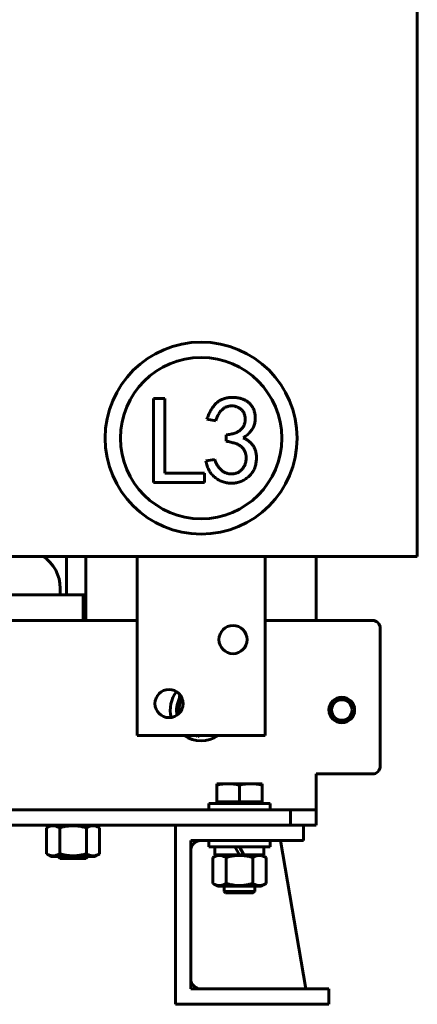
# Model space of a CAD drawing. Header units: millimetres. Extents: x 0 to 420, y 0 to 594.
# Tile 4 of 15: x 277 to 316, y 159 to 255. Entities that reach past the tile are written whole.
import ezdxf

# ---------------------------------------------------------------- set-up
doc = ezdxf.new("R2010")
doc.units = ezdxf.units.MM
doc.linetypes.add('K5LT_BASIC', pattern=[0])
doc.layers.add('Системный слой', color=7, linetype='Continuous')

# ---------------------------------------------------------------- blocks, each defined once
blk = doc.blocks.new('U14')
at = {"layer": 'Системный слой', "color": 150, "linetype": 'K5LT_BASIC', "lineweight": 60, "true_color": 0x0080ff}
for start, end in [(143.23883, 194.1413), (236.44269, 303.55731)]:
    blk.add_arc((294.742, 187.649), 3, start, end, dxfattribs=at)
blk = doc.blocks.new('U41')
at = {"layer": 'Системный слой', "color": 150, "linetype": 'K5LT_BASIC', "lineweight": 60, "true_color": 0x0080ff}
for p, q in [((255.992, 198.899), (256.242, 198.899)), ((283.242, 198.899), (283.492, 198.899))]:
    blk.add_line(p, q, dxfattribs=at)
blk = doc.blocks.new('U51')
at = {"layer": 'Системный слой', "color": 150, "linetype": 'K5LT_BASIC', "lineweight": 60, "true_color": 0x0080ff}
for p, q in [((256.242, 198.899), (268.242, 198.899)), ((271.242, 198.899), (283.242, 198.899))]:
    blk.add_line(p, q, dxfattribs=at)
blk = doc.blocks.new('U64')
at = {"layer": 'Системный слой', "color": 150, "linetype": 'K5LT_BASIC', "lineweight": 60, "true_color": 0x0080ff}
for start, end in [(123.55731, 180), (0, 56.44269)]:
    blk.add_arc((277.242, 199.524), 3.75, start, end, dxfattribs=at)
blk = doc.blocks.new('U80')
at = {"layer": 'Системный слой', "color": 150, "linetype": 'K5LT_BASIC', "lineweight": 60, "true_color": 0x0080ff}
for p, q in [((271.242, 196.399), (288.492, 196.399)), ((300.992, 196.399), (311.492, 196.399))]:
    blk.add_line(p, q, dxfattribs=at)
blk = doc.blocks.new('U100')
at = {"layer": 'Системный слой', "color": 150, "linetype": 'K5LT_BASIC', "lineweight": 60, "true_color": 0x0080ff}
for p, q in [((298.492, 173.499), (296.104, 173.499)), ((300.879, 173.499), (298.939, 173.499))]:
    blk.add_line(p, q, dxfattribs=at)
blk = doc.blocks.new('U101')
at = {"layer": 'Системный слой', "color": 150, "linetype": 'K5LT_BASIC', "lineweight": 60, "true_color": 0x0080ff}
for p, q in [((283.492, 286.399), (283.492, 285.937)), ((283.492, 283.154), (283.492, 280.149)), ((283.492, 202.649), (283.492, 196.399))]:
    blk.add_line(p, q, dxfattribs=at)
blk = doc.blocks.new('U102')
at = {"layer": 'Системный слой', "color": 150, "linetype": 'K5LT_BASIC', "lineweight": 60, "true_color": 0x0080ff}
for p, q in [((305.992, 285.937), (305.992, 286.399)), ((305.992, 280.149), (305.992, 283.154)), ((305.992, 196.399), (305.992, 202.649))]:
    blk.add_line(p, q, dxfattribs=at)

msp = doc.modelspace()

# ---------------------------------------------------------------- linework, layer by layer
at = {"layer": 'Системный слой', "color": 150, "linetype": 'K5LT_BASIC', "lineweight": 60, "true_color": 0x0080ff}
for p, q in [((315.8667, 280.1489), (315.8667, 202.6489)), ((290.1083, 209.8772), (290.1083, 218.0628)), ((290.1083, 218.0628), (291.2092, 218.0628)), ((291.2092, 218.0628), (291.2092, 210.7867)), ((296.178, 215.9087), (295.3164, 216.0523)), ((297.1833, 213.8982), (297.1833, 214.5205)), ((295.2206, 211.9835), (296.0823, 212.1271)), ((291.2092, 210.7867), (295.0866, 210.7867)), ((295.0866, 210.7867), (295.0866, 209.8772)), ((295.0866, 209.8772), (290.1083, 209.8772)), ((281.6167, 202.6489), (273.6167, 202.6489)), ((281.6167, 202.6489), (307.8667, 202.6489)), ((281.6167, 198.8989), (281.6167, 202.6489)), ((300.9917, 202.6489), (288.4917, 202.6489)), ((288.4917, 202.6489), (288.4917, 185.1489)), ((300.9917, 185.1489), (300.9917, 202.6489)), ((315.8667, 202.6489), (307.8667, 202.6489)), ((280.9917, 199.5239), (280.9917, 198.8989)), ((283.2417, 198.8989), (283.2417, 196.3989)), ((312.2417, 195.6489), (312.2417, 182.1489)), ((292.6704, 189.1573), (292.4068, 187.1485)), ((288.4917, 185.1489), (300.9917, 185.1489)), ((294.3045, 185.1489), (294.4036, 185.0729)), ((294.4036, 185.0729), (294.5869, 185.1489)), ((305.9917, 178.1489), (305.9917, 181.3989)), ((311.4917, 181.3989), (305.9917, 181.3989)), ((296.2755, 180.4439), (296.2755, 180.3191)), ((297.3836, 180.4439), (296.2755, 180.4439)), ((296.2755, 178.6739), (296.2755, 180.3191)), ((299.5999, 180.4439), (297.3836, 180.4439)), ((298.4917, 178.6739), (298.4917, 180.3191)), ((300.708, 180.4439), (299.5999, 180.4439)), ((300.708, 180.3191), (300.708, 180.4439)), ((300.708, 178.6739), (300.708, 180.3191)), ((295.4917, 178.5239), (295.4917, 177.8989)), ((301.4917, 178.5239), (295.4917, 178.5239)), ((296.2755, 178.6739), (296.2755, 178.6614)), ((297.1795, 178.6739), (296.2755, 178.6739)), ((296.413, 178.5239), (296.2755, 178.6614)), ((298.4917, 178.6739), (297.5878, 178.6739)), ((299.3957, 178.6739), (298.4917, 178.6739)), ((300.708, 178.6739), (299.804, 178.6739)), ((300.5705, 178.5239), (300.708, 178.6614)), ((300.708, 178.6614), (300.708, 178.6739)), ((301.4917, 178.5239), (301.4917, 177.8989)), ((305.9917, 178.1489), (305.9917, 177.8989)), ((185.9917, 177.8989), (303.4917, 177.8989)), ((303.4917, 177.8989), (305.9917, 177.8989)), ((303.4917, 176.3989), (303.4917, 177.8989)), ((305.9917, 177.8989), (305.9917, 176.3989)), ((197.2417, 176.3989), (292.2417, 176.3989)), ((280.0855, 176.3989), (279.6437, 176.1438)), ((279.6437, 173.604), (279.6437, 176.1438)), ((280.9427, 173.604), (280.9427, 176.1438)), ((283.5408, 173.604), (283.5408, 176.1438)), ((284.398, 176.3989), (284.8398, 176.1438)), ((284.8398, 173.604), (284.8398, 176.1438)), ((304.7417, 176.3989), (292.2417, 176.3989)), ((292.2417, 176.3989), (292.2417, 158.8989)), ((304.7417, 176.3989), (304.7417, 174.8989)), ((305.9917, 176.3989), (304.7417, 176.3989)), ((293.7417, 174.8989), (293.7417, 160.3989)), ((304.7417, 174.8989), (293.7417, 174.8989)), ((295.4917, 174.2739), (295.4917, 174.8989)), ((295.4917, 174.2739), (301.4917, 174.2739)), ((296.1042, 174.2739), (296.1042, 173.4989)), ((298.4917, 173.4989), (298.0443, 174.2739)), ((298.4917, 174.2739), (298.9392, 173.4989)), ((300.8792, 174.2739), (300.8792, 173.4989)), ((301.4917, 174.2739), (301.4917, 174.8989)), ((304.9917, 160.3989), (302.4917, 174.8989)), ((280.0855, 173.3489), (279.6437, 173.604)), ((284.398, 173.3489), (280.0855, 173.3489)), ((280.9917, 173.1489), (280.7917, 173.3489)), ((283.4917, 173.1489), (280.9917, 173.1489)), ((283.4917, 173.1489), (283.6917, 173.3489)), ((284.398, 173.3489), (284.8398, 173.604)), ((296.3355, 173.4989), (295.8937, 173.2438)), ((295.8937, 173.2438), (295.8937, 170.704)), ((297.1927, 173.2438), (297.1927, 170.704)), ((298.4917, 173.4989), (298.9392, 173.4989)), ((299.7908, 173.2438), (299.7908, 170.704)), ((300.648, 173.4989), (301.0898, 173.2438)), ((301.0898, 173.2438), (301.0898, 170.704)), ((296.3355, 170.4489), (295.8937, 170.704)), ((296.3355, 170.4489), (300.648, 170.4489)), ((296.9917, 169.9239), (296.9917, 170.4489)), ((299.9917, 169.9239), (299.9917, 170.4489)), ((300.648, 170.4489), (301.0898, 170.704)), ((297.1417, 169.7739), (296.9917, 169.9239)), ((296.9917, 169.9239), (299.9917, 169.9239)), ((299.8417, 169.7739), (297.1417, 169.7739)), ((299.8417, 169.7739), (299.9917, 169.9239)), ((293.7417, 160.3989), (307.2417, 160.3989)), ((307.2417, 160.3989), (307.2417, 158.8989)), ((292.2417, 158.8989), (307.2417, 158.8989))]:
    msp.add_line(p, q, dxfattribs=at)
for centre, radius in [((294.7526, 214.2041), 9.375), ((294.7526, 214.2041), 7.875), ((297.8667, 194.5239), 1.375), ((291.6167, 188.2739), 1.375), ((308.4917, 187.6489), 1.25)]:
    msp.add_circle(centre, radius, dxfattribs=at)
for centre, radius, start, end in [((311.4917, 195.6489), 0.75, 0, 90), ((294.7417, 187.6489), 2.3875, 152.9827, 192.062647), ((294.7417, 187.6489), 2.1562, 148.695182, 188.684953), ((308.4917, 187.6489), 1, 90, 0), ((308.4917, 187.6489), 1, 0, 90), ((311.4917, 182.1489), 0.75, 270, 0), ((294.7417, 173.8989), 1, 90, 180), ((294.7417, 161.3989), 1, 180, 270)]:
    msp.add_arc(centre, radius, start, end, dxfattribs=at)
for points, knots in [([(295.3164, 216.0523), (295.3666, 216.1909), (295.4645, 216.4611), (295.6474, 216.841), (295.8596, 217.1834), (296.0586, 217.4418), (296.2334, 217.6273), (296.3783, 217.7469), (296.5319, 217.8557), (296.6983, 217.9466), (296.8754, 218.0242), (297.0641, 218.0836), (297.2633, 218.1297), (297.4708, 218.1611), (297.6799, 218.1777), (297.8854, 218.1844), (298.0842, 218.1741), (298.2771, 218.1565), (298.4623, 218.1217), (298.6411, 218.0763), (298.8123, 218.015), (298.9779, 217.9452), (299.1326, 217.8616), (299.2783, 217.7701), (299.4087, 217.6638), (299.5314, 217.5515), (299.6368, 217.4237), (299.7341, 217.2882), (299.8189, 217.1418), (299.8892, 216.9851), (299.9479, 216.8228), (299.9918, 216.6547), (300.0246, 216.4837), (300.04, 216.3079), (300.0418, 216.1295), (300.029, 215.947), (300.0021, 215.761), (299.9622, 215.572), (299.9047, 215.3832), (299.822, 215.1996), (299.7169, 215.0221), (299.5896, 214.8507), (299.4402, 214.6853), (299.2666, 214.5282), (299.073, 214.3743), (298.9315, 214.2812), (298.8587, 214.2333)], [0, 0, 0, 0, 0.0474644, 0.0924887, 0.135475, 0.1769674, 0.1972903, 0.2174162, 0.2373714, 0.2578142, 0.2783543, 0.2995383, 0.3214187, 0.3441338, 0.3670489, 0.3889408, 0.4102756, 0.4311237, 0.4512424, 0.4709051, 0.4904653, 0.5097307, 0.5287159, 0.5470332, 0.5650435, 0.5828138, 0.6005035, 0.6182453, 0.6364913, 0.6548865, 0.6734863, 0.6919963, 0.7107705, 0.7294984, 0.7487196, 0.7681758, 0.7883602, 0.8091874, 0.8303141, 0.8517809, 0.8738761, 0.8965984, 0.9204467, 0.9454984, 0.97192, 1, 1, 1, 1]), ([(297.1833, 214.5205), (297.2644, 214.5288), (297.4214, 214.5448), (297.6471, 214.5873), (297.8561, 214.6351), (298.0475, 214.6959), (298.222, 214.7667), (298.3802, 214.8472), (298.5201, 214.9405), (298.6429, 215.0437), (298.7503, 215.1558), (298.8409, 215.277), (298.9165, 215.4058), (298.9755, 215.5434), (299.0171, 215.6895), (299.0469, 215.8431), (299.0557, 216.0049), (299.0526, 216.1715), (299.0348, 216.3365), (298.9968, 216.4929), (298.9434, 216.6375), (298.8751, 216.7718), (298.7859, 216.8915), (298.6829, 217.0006), (298.5628, 217.0968), (298.4285, 217.1794), (298.2847, 217.2469), (298.1376, 217.3018), (297.9871, 217.3348), (297.8351, 217.3526), (297.6803, 217.3554), (297.5236, 217.3361), (297.3644, 217.3023), (297.2038, 217.2516), (297.0441, 217.18), (296.8943, 217.0767), (296.7542, 216.9469), (296.6189, 216.7932), (296.4971, 216.6089), (296.3794, 216.4009), (296.2708, 216.1655), (296.2098, 215.9967), (296.178, 215.9087)], [0, 0, 0, 0, 0.0346279, 0.0670302, 0.097477, 0.1256632, 0.1522368, 0.1773884, 0.2009232, 0.2235527, 0.2453943, 0.2667337, 0.2876601, 0.3086917, 0.3301416, 0.3521026, 0.3749979, 0.3988532, 0.4228625, 0.4453314, 0.4670165, 0.488239, 0.5090779, 0.5302096, 0.5518132, 0.5742469, 0.597043, 0.6191997, 0.6408208, 0.6623075, 0.6841505, 0.7063853, 0.7292324, 0.7532102, 0.7778108, 0.803296, 0.8301304, 0.8587779, 0.8900428, 0.9237671, 0.9602734, 1, 1, 1, 1]), ([(298.8587, 214.2333), (298.9656, 214.1827), (299.175, 214.0836), (299.455, 213.8831), (299.6954, 213.6467), (299.8617, 213.4204), (299.9742, 213.2231), (300.0411, 213.0609), (300.0922, 212.8878), (300.1292, 212.7045), (300.1527, 212.5101), (300.1585, 212.3043), (300.1517, 212.087), (300.1286, 211.8625), (300.0916, 211.6372), (300.0323, 211.4202), (299.9564, 211.214), (299.8616, 211.0182), (299.7469, 210.8344), (299.6115, 210.6632), (299.4613, 210.5006), (299.291, 210.3536), (299.1105, 210.2197), (298.9211, 210.1036), (298.7262, 210.0058), (298.525, 209.9273), (298.3177, 209.8686), (298.1047, 209.8281), (297.8853, 209.8044), (297.6623, 209.8019), (297.4399, 209.8151), (297.2234, 209.8484), (297.0134, 209.8927), (296.8118, 209.9584), (296.6163, 210.0369), (296.4304, 210.1356), (296.251, 210.2482), (296.08, 210.3765), (295.9198, 210.5221), (295.7741, 210.6845), (295.6417, 210.8615), (295.5296, 211.0571), (295.4264, 211.265), (295.3433, 211.4909), (295.2706, 211.7309), (295.2375, 211.898), (295.2206, 211.9835)], [0, 0, 0, 0, 0.0353833, 0.0692705, 0.1025623, 0.13598, 0.1530165, 0.1704708, 0.18839, 0.2069955, 0.2264245, 0.246968, 0.2685728, 0.2915207, 0.3145081, 0.3368773, 0.3587738, 0.3802259, 0.4019327, 0.4234948, 0.4455346, 0.4681122, 0.4907681, 0.5127759, 0.5345433, 0.5560063, 0.5773522, 0.5989781, 0.6208696, 0.6433506, 0.6656967, 0.6875237, 0.70891, 0.7299007, 0.7509362, 0.7719157, 0.7928347, 0.8143218, 0.8358715, 0.8575523, 0.8795708, 0.9019429, 0.9249779, 0.949008, 0.973929, 1, 1, 1, 1]), ([(296.0823, 212.1271), (296.1162, 212.0267), (296.1829, 211.8295), (296.3271, 211.5573), (296.4994, 211.3116), (296.6647, 211.1276), (296.8141, 211.002), (296.9319, 210.9198), (297.0558, 210.8492), (297.1891, 210.7975), (297.327, 210.753), (297.4732, 210.728), (297.6249, 210.7137), (297.781, 210.7112), (297.9366, 210.7255), (298.0869, 210.7539), (298.2294, 210.7959), (298.3637, 210.8546), (298.4877, 210.9307), (298.6063, 211.0172), (298.715, 211.1212), (298.8126, 211.2395), (298.9009, 211.3665), (298.9772, 211.4992), (299.0403, 211.6367), (299.0874, 211.779), (299.124, 211.9253), (299.1442, 212.0762), (299.1539, 212.2316), (299.1475, 212.3893), (299.1315, 212.545), (299.0987, 212.6938), (299.0546, 212.8331), (298.9998, 212.9656), (298.9284, 213.0866), (298.8463, 213.1998), (298.7516, 213.3037), (298.642, 213.3979), (298.5186, 213.4853), (298.3788, 213.566), (298.2206, 213.6369), (298.0473, 213.7053), (297.8553, 213.7629), (297.6472, 213.8158), (297.4212, 213.8622), (297.2643, 213.8859), (297.1833, 213.8982)], [0, 0, 0, 0, 0.0421545, 0.0827972, 0.1221768, 0.1614951, 0.1808753, 0.1998131, 0.218676, 0.2374728, 0.2566836, 0.2763067, 0.2964043, 0.3173563, 0.3383914, 0.3585206, 0.3781819, 0.3974704, 0.416687, 0.4360372, 0.4558515, 0.476407, 0.4970419, 0.5173929, 0.5373034, 0.5571791, 0.5770478, 0.5972554, 0.617769, 0.6389669, 0.6600494, 0.6800419, 0.6995475, 0.7182171, 0.7369917, 0.7553545, 0.7738496, 0.792872, 0.8127936, 0.8339915, 0.8570584, 0.8818013, 0.9081599, 0.9368209, 0.9673369, 1, 1, 1, 1]), ([(296.2755, 180.3191), (296.4602, 180.3579), (296.6449, 180.3894), (297.0142, 180.4325), (297.1989, 180.4439), (297.3836, 180.4439)], [0.0000002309, 0.0000002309, 0.0000002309, 0.0000002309, 0.002559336, 0.002559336, 0.0051184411, 0.0051184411, 0.0051184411, 0.0051184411]), ([(297.3836, 180.4439), (297.5683, 180.4439), (297.753, 180.4325), (298.1224, 180.3894), (298.3071, 180.3579), (298.4917, 180.3191)], [0.0051184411, 0.0051184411, 0.0051184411, 0.0051184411, 0.0076775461, 0.0076775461, 0.0102366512, 0.0102366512, 0.0102366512, 0.0102366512]), ([(298.4917, 180.3191), (298.6764, 180.3579), (298.8611, 180.3894), (299.2305, 180.4325), (299.4152, 180.4439), (299.5999, 180.4439)], [0.0000002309, 0.0000002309, 0.0000002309, 0.0000002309, 0.002559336, 0.002559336, 0.0051184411, 0.0051184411, 0.0051184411, 0.0051184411]), ([(299.5999, 180.4439), (299.7846, 180.4439), (299.9692, 180.4325), (300.3386, 180.3894), (300.5233, 180.3579), (300.708, 180.3191)], [0.0051184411, 0.0051184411, 0.0051184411, 0.0051184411, 0.0076775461, 0.0076775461, 0.0102366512, 0.0102366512, 0.0102366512, 0.0102366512]), ([(279.6437, 176.1438), (279.7249, 176.1907), (279.8445, 176.2501), (279.992, 176.3005), (280.0845, 176.3237), (280.1675, 176.3379), (280.2385, 176.344), (280.3111, 176.3454), (280.3844, 176.3418), (280.4721, 176.3297), (280.5446, 176.3134), (280.6309, 176.2887), (280.76, 176.2415), (280.8729, 176.1841), (280.9427, 176.1438)], [0, 0, 0, 0, 2.8814613, 4.2007918, 5.12203, 6.0737295, 7.054851, 7.5526049, 8.5536622, 9.549854, 10.5399482, 11.0322282, 12.5081996, 15, 15, 15, 15]), ([(280.9427, 176.1438), (280.9629, 176.1496), (281.0035, 176.1611), (281.0856, 176.1836), (281.1884, 176.2099), (281.3125, 176.2388), (281.4687, 176.2713), (281.6569, 176.3035), (281.8224, 176.3233), (281.9329, 176.3327), (282.0071, 176.338), (282.1763, 176.3466), (282.4283, 176.3448), (282.7465, 176.3161), (282.9971, 176.2754), (283.1967, 176.2334), (283.3298, 176.2013), (283.4441, 176.1712), (283.5085, 176.1531), (283.5408, 176.1438)], [0.009237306, 0.009237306, 0.009237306, 0.009237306, 0.009490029, 0.009742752, 0.010248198, 0.010753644, 0.01125909, 0.012147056, 0.013035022, 0.013257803, 0.013480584, 0.013926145, 0.015290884, 0.016498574, 0.017706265, 0.018327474, 0.018948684, 0.01935084, 0.019752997, 0.019752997, 0.019752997, 0.019752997]), ([(283.5408, 176.1438), (283.622, 176.1907), (283.7416, 176.2501), (283.8891, 176.3005), (283.9816, 176.3237), (284.0646, 176.3379), (284.1356, 176.344), (284.2083, 176.3454), (284.2815, 176.3418), (284.3692, 176.3297), (284.4417, 176.3134), (284.528, 176.2887), (284.6571, 176.2415), (284.77, 176.1841), (284.8398, 176.1438)], [0, 0, 0, 0, 2.8814613, 4.2007918, 5.12203, 6.0737295, 7.054851, 7.5526049, 8.5536622, 9.549854, 10.5399482, 11.0322282, 12.5081996, 15, 15, 15, 15]), ([(280.9427, 173.604), (280.8615, 173.5571), (280.7419, 173.4976), (280.5944, 173.4473), (280.5019, 173.4241), (280.4189, 173.4099), (280.3479, 173.4038), (280.2752, 173.4024), (280.202, 173.4059), (280.1143, 173.4181), (280.0417, 173.4344), (279.9555, 173.459), (279.8263, 173.5062), (279.7135, 173.5637), (279.6437, 173.604)], [0, 0, 0, 0, 2.8814613, 4.2007918, 5.12203, 6.0737295, 7.054851, 7.5526049, 8.5536622, 9.549854, 10.5399482, 11.0322282, 12.5081996, 15, 15, 15, 15]), ([(283.5408, 173.604), (283.5207, 173.5982), (283.4801, 173.5866), (283.4186, 173.5699), (283.3572, 173.5538), (283.2342, 173.5229), (283.0946, 173.492), (282.9563, 173.4667), (282.8827, 173.4546), (282.8274, 173.4462), (282.7719, 173.4384), (282.716, 173.4314), (282.66, 173.4251), (282.6042, 173.4196), (282.5484, 173.4149), (282.4924, 173.4109), (282.4364, 173.4077), (282.3708, 173.4049), (282.2959, 173.4031), (282.2111, 173.4028), (282.1264, 173.4044), (282.0451, 173.4077), (281.9672, 173.4124), (281.8922, 173.4183), (281.8173, 173.4257), (281.7427, 173.4343), (281.6682, 173.4443), (281.5687, 173.4594), (281.4692, 173.477), (281.3693, 173.497), (281.294, 173.5133), (281.2189, 173.5308), (281.152, 173.5472), (281.0935, 173.5623), (281.0432, 173.5757), (280.9929, 173.5896), (280.9595, 173.5991), (280.9427, 173.604)], [0.003844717, 0.003844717, 0.003844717, 0.003844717, 0.004098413, 0.004352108, 0.004605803, 0.004859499, 0.00587428, 0.006318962, 0.006541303, 0.006763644, 0.006985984, 0.007208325, 0.007430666, 0.007653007, 0.007874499, 0.008095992, 0.008317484, 0.008538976, 0.0088761, 0.009213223, 0.009550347, 0.009887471, 0.010187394, 0.010487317, 0.01078724, 0.011087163, 0.011387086, 0.011687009, 0.012286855, 0.012591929, 0.012897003, 0.013202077, 0.01350715, 0.013713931, 0.013920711, 0.014127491, 0.014334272, 0.014334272, 0.014334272, 0.014334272]), ([(284.8398, 173.604), (284.7586, 173.5571), (284.639, 173.4976), (284.4915, 173.4473), (284.399, 173.4241), (284.316, 173.4099), (284.245, 173.4038), (284.1724, 173.4024), (284.0991, 173.4059), (284.0114, 173.4181), (283.9389, 173.4344), (283.8526, 173.459), (283.7235, 173.5062), (283.6106, 173.5637), (283.5408, 173.604)], [0, 0, 0, 0, 2.8814613, 4.2007918, 5.12203, 6.0737295, 7.054851, 7.5526049, 8.5536622, 9.549854, 10.5399482, 11.0322282, 12.5081996, 15, 15, 15, 15]), ([(295.8937, 173.2438), (295.9749, 173.2907), (296.0945, 173.3501), (296.242, 173.4005), (296.3345, 173.4237), (296.4175, 173.4379), (296.4885, 173.444), (296.5611, 173.4454), (296.6344, 173.4418), (296.7221, 173.4297), (296.7946, 173.4134), (296.8809, 173.3887), (297.01, 173.3415), (297.1229, 173.2841), (297.1927, 173.2438)], [0, 0, 0, 0, 2.8814613, 4.2007918, 5.12203, 6.0737295, 7.054851, 7.5526049, 8.5536622, 9.549854, 10.5399482, 11.0322282, 12.5081996, 15, 15, 15, 15]), ([(297.1927, 173.2438), (297.2128, 173.2496), (297.2534, 173.2611), (297.3149, 173.2779), (297.3762, 173.294), (297.4993, 173.3248), (297.6389, 173.3558), (297.7772, 173.3811), (297.8508, 173.3932), (297.9061, 173.4016), (297.9616, 173.4093), (298.0175, 173.4163), (298.0735, 173.4226), (298.1293, 173.4281), (298.1851, 173.4329), (298.2411, 173.4368), (298.2971, 173.44), (298.3627, 173.4428), (298.4376, 173.4447), (298.5224, 173.4449), (298.6071, 173.4433), (298.6883, 173.4401), (298.7663, 173.4353), (298.8413, 173.4294), (298.9162, 173.4221), (298.9908, 173.4134), (299.0653, 173.4034), (299.1648, 173.3884), (299.2643, 173.3708), (299.3642, 173.3507), (299.4395, 173.3344), (299.5146, 173.317), (299.5815, 173.3005), (299.64, 173.2854), (299.6903, 173.272), (299.7405, 173.2581), (299.774, 173.2486), (299.7908, 173.2438)], [0.003844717, 0.003844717, 0.003844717, 0.003844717, 0.004098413, 0.004352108, 0.004605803, 0.004859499, 0.00587428, 0.006318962, 0.006541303, 0.006763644, 0.006985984, 0.007208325, 0.007430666, 0.007653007, 0.007874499, 0.008095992, 0.008317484, 0.008538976, 0.0088761, 0.009213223, 0.009550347, 0.009887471, 0.010187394, 0.010487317, 0.01078724, 0.011087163, 0.011387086, 0.011687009, 0.012286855, 0.012591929, 0.012897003, 0.013202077, 0.01350715, 0.013713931, 0.013920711, 0.014127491, 0.014334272, 0.014334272, 0.014334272, 0.014334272]), ([(299.7908, 173.2438), (299.872, 173.2907), (299.9916, 173.3501), (300.1391, 173.4005), (300.2316, 173.4237), (300.3146, 173.4379), (300.3856, 173.444), (300.4583, 173.4454), (300.5315, 173.4418), (300.6192, 173.4297), (300.6917, 173.4134), (300.778, 173.3887), (300.9071, 173.3415), (301.02, 173.2841), (301.0898, 173.2438)], [0, 0, 0, 0, 2.8814613, 4.2007918, 5.12203, 6.0737295, 7.054851, 7.5526049, 8.5536622, 9.549854, 10.5399482, 11.0322282, 12.5081996, 15, 15, 15, 15]), ([(297.1927, 170.704), (297.1115, 170.6571), (296.9919, 170.5976), (296.8444, 170.5473), (296.7519, 170.5241), (296.6689, 170.5099), (296.5979, 170.5038), (296.5252, 170.5024), (296.452, 170.5059), (296.3643, 170.5181), (296.2917, 170.5344), (296.2055, 170.559), (296.0763, 170.6062), (295.9635, 170.6637), (295.8937, 170.704)], [0, 0, 0, 0, 2.8814613, 4.2007918, 5.12203, 6.0737295, 7.054851, 7.5526049, 8.5536622, 9.549854, 10.5399482, 11.0322282, 12.5081996, 15, 15, 15, 15]), ([(299.7908, 170.704), (299.7706, 170.6981), (299.73, 170.6866), (299.6479, 170.6642), (299.5451, 170.6378), (299.421, 170.6089), (299.2648, 170.5764), (299.0766, 170.5443), (298.9111, 170.5245), (298.8005, 170.515), (298.7264, 170.5097), (298.5572, 170.5012), (298.3052, 170.503), (297.987, 170.5316), (297.7364, 170.5724), (297.5368, 170.6144), (297.4037, 170.6464), (297.2894, 170.6766), (297.2249, 170.6947), (297.1927, 170.704)], [0.009237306, 0.009237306, 0.009237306, 0.009237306, 0.009490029, 0.009742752, 0.010248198, 0.010753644, 0.01125909, 0.012147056, 0.013035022, 0.013257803, 0.013480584, 0.013926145, 0.015290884, 0.016498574, 0.017706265, 0.018327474, 0.018948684, 0.01935084, 0.019752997, 0.019752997, 0.019752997, 0.019752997]), ([(301.0898, 170.704), (301.0086, 170.6571), (300.889, 170.5976), (300.7415, 170.5473), (300.649, 170.5241), (300.566, 170.5099), (300.495, 170.5038), (300.4224, 170.5024), (300.3491, 170.5059), (300.2614, 170.5181), (300.1889, 170.5344), (300.1026, 170.559), (299.9735, 170.6062), (299.8606, 170.6637), (299.7908, 170.704)], [0, 0, 0, 0, 2.8814613, 4.2007918, 5.12203, 6.0737295, 7.054851, 7.5526049, 8.5536622, 9.549854, 10.5399482, 11.0322282, 12.5081996, 15, 15, 15, 15])]:
    msp.add_open_spline(points, degree=3, knots=knots, dxfattribs=at)
for points in [[(297.5878, 178.6739), (297.5197, 178.6656), (297.3836, 178.6572), (297.2475, 178.6656), (297.1795, 178.6739)], [(299.804, 178.6739), (299.736, 178.6656), (299.5999, 178.6572), (299.4638, 178.6656), (299.3957, 178.6739)]]:
    msp.add_open_spline(points, degree=3, dxfattribs=at)

# ---------------------------------------------------------------- block references
at = {"layer": 'Системный слой'}
for name in ['U101', 'U102', 'U64', 'U41', 'U51', 'U80', 'U14', 'U100']:
    msp.add_blockref(name, (0, 0), dxfattribs=at)

doc.saveas('drawing.dxf')
